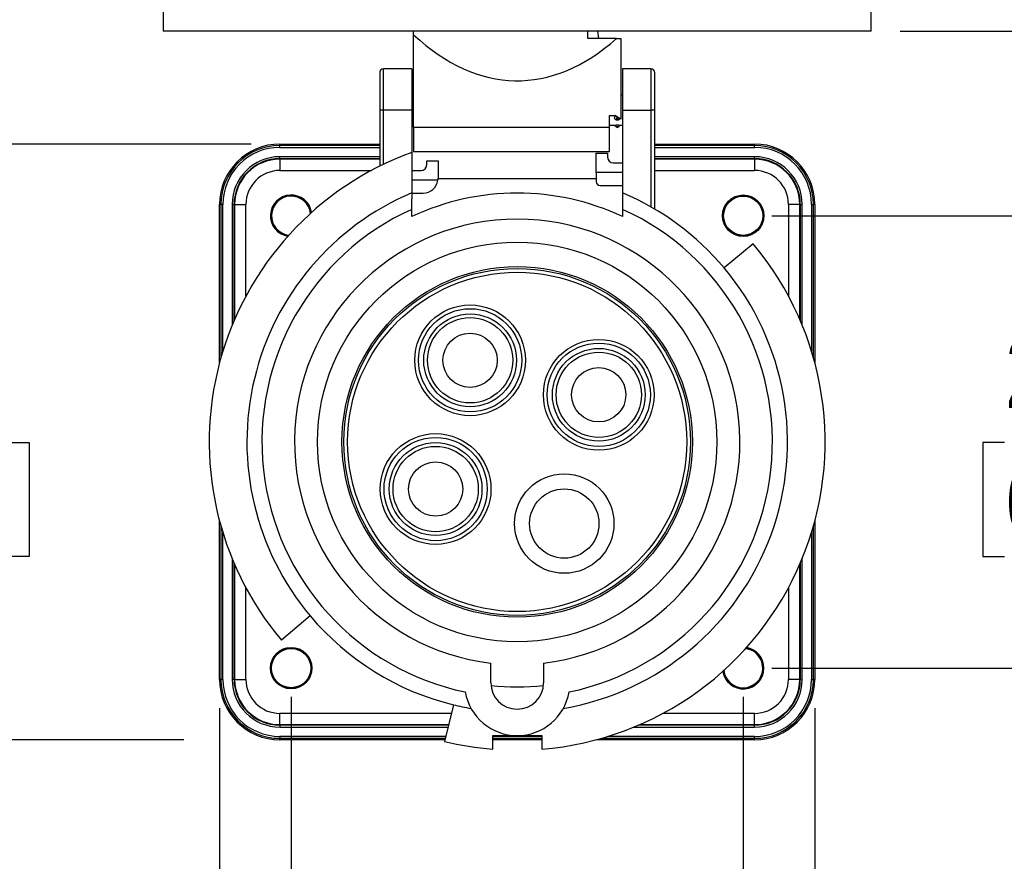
# Model space of a CAD drawing. Header units: inches. Extents: x 0 to 33, y 0 to 25.5.
# Tile 4 of 18: x 5.4 to 10.6, y 12.4 to 16.8. Entities that reach past the tile are written whole.
import ezdxf

# ---------------------------------------------------------------- set-up
doc = ezdxf.new("R2010")
doc.units = ezdxf.units.IN
doc.header["$LTSCALE"] = 3
doc.header["$MEASUREMENT"] = 0
doc.linetypes.add('SLD-Solid', pattern=[0])
doc.layers.add('DIMENSIONS', color=140, linetype='SLD-Solid', lineweight=25)
doc.styles.add('SLDTEXTSTYLE0', font='GOTHIC.TTF', dxfattribs={"width": 0.913})
doc.dimstyles.new('SLDDIMSTYLE1', dxfattribs={"dimtxt": 0.375, "dimasz": 0.45, "dimexe": 0, "dimexo": 0.0625, "dimgap": 0.09375, "dimtad": 0, "dimtih": 1, "dimtoh": 1, "dimrnd": 1e-09, "dimzin": 12, "dimdsep": 46, "dimtxsty": 'SLDTEXTSTYLE0', "dimsah": 1, "dimcen": 0.09, "dimadec": 0, "dimazin": 3, "dimtfac": 1, "dimtmove": 0, "dimatfit": 0, "dimfxl": 0, "dimfrac": 2, "dimtolj": 1, "dimtzin": 12, "dimarcsym": 0})

# ---------------------------------------------------------------- blocks, each defined once
blk = doc.blocks.new('_D_1')
at = {"layer": 'DIMENSIONS'}
for p, q in [((12.7715, 18.7512), (12.0215, 18.7512)), ((12.0215, 18.7512), (12.0215, 17.7361)), ((13.3669, 18.7484), (13.2526, 18.7484)), ((13.2526, 18.7484), (13.2526, 18.1531)), ((14.3367, 18.7484), (14.4509, 18.7484)), ((14.4509, 18.7484), (14.4509, 18.1531)), ((13.2526, 18.1531), (13.3669, 18.1531)), ((14.4509, 18.1531), (14.3367, 18.1531)), ((9.3453, 17.7361), (9.6869, 17.7361)), ((10.0619, 17.7361), (12.3965, 17.7361)), ((10.0244, 16.6928), (12.3965, 16.6928)), ((12.0215, 16.6928), (12.0215, 15.7928))]:
    blk.add_line(p, q, dxfattribs=at)
for points in [[(12.0215, 17.7361), (12.1115, 18.1861), (11.9315, 18.1861)], [(12.0215, 16.6928), (11.9315, 16.2428), (12.1115, 16.2428)]]:
    blk.add_solid(points, dxfattribs=at)
at = {"layer": 'DIMENSIONS', "char_height": 0.375, "attachment_point": 1, "style": 'SLDTEXTSTYLE0'}
for s, insert in [('1.04', (13.3669, 19.3035)), ('26.5', (13.3669, 18.6321))]:
    blk.add_mtext(s, dxfattribs=dict(at, insert=insert))
blk = doc.blocks.new('_D_2')
at = {"layer": 'DIMENSIONS'}
for p, q in [((11.0555, 15.7282), (11.0555, 16.6282)), ((9.3551, 15.7282), (11.4305, 15.7282)), ((10.5706, 14.5442), (10.4564, 14.5442)), ((10.4564, 14.5442), (10.4564, 13.9489)), ((11.5404, 14.5442), (11.6547, 14.5442)), ((11.6547, 14.5442), (11.6547, 13.9489)), ((10.4564, 13.9489), (10.5706, 13.9489)), ((11.6547, 13.9489), (11.5404, 13.9489)), ((9.3551, 13.366), (11.4305, 13.366)), ((11.0555, 13.366), (11.0555, 12.466))]:
    blk.add_line(p, q, dxfattribs=at)
for points in [[(11.0555, 15.7282), (11.1455, 16.1782), (10.9655, 16.1782)], [(11.0555, 13.366), (10.9655, 12.916), (11.1455, 12.916)]]:
    blk.add_solid(points, dxfattribs=at)
at = {"layer": 'DIMENSIONS', "char_height": 0.375, "attachment_point": 1, "style": 'SLDTEXTSTYLE0'}
for s, insert in [('2.36', (10.5706, 15.0994)), ('60.0', (10.5706, 14.4279))]:
    blk.add_mtext(s, dxfattribs=dict(at, insert=insert))
blk = doc.blocks.new('_D_3')
at = {"layer": 'DIMENSIONS'}
for p, q in [((6.8429, 13.216), (6.8429, 10.8962)), ((9.2051, 13.216), (9.2051, 10.8962)), ((6.8429, 11.2712), (5.9429, 11.2712)), ((7.5391, 11.2684), (7.4249, 11.2684)), ((7.4249, 11.2684), (7.4249, 10.6731)), ((8.5089, 11.2684), (8.6232, 11.2684)), ((8.6232, 11.2684), (8.6232, 10.6731)), ((9.2051, 11.2712), (10.1051, 11.2712)), ((7.4249, 10.6731), (7.5391, 10.6731)), ((8.6232, 10.6731), (8.5089, 10.6731))]:
    blk.add_line(p, q, dxfattribs=at)
for points in [[(6.8429, 11.2712), (6.3929, 11.3612), (6.3929, 11.1812)], [(9.2051, 11.2712), (9.6551, 11.1812), (9.6551, 11.3612)]]:
    blk.add_solid(points, dxfattribs=at)
at = {"layer": 'DIMENSIONS', "char_height": 0.375, "attachment_point": 1, "style": 'SLDTEXTSTYLE0'}
for s, insert in [('2.36', (7.5391, 11.8235)), ('60.0', (7.5391, 11.1521))]:
    blk.add_mtext(s, dxfattribs=dict(at, insert=insert))
blk = doc.blocks.new('_D_4')
at = {"layer": 'DIMENSIONS'}
for p, q in [((6.4689, 13.1569), (6.4689, 11.4587)), ((9.5792, 13.1569), (9.5792, 11.4587)), ((6.4689, 11.0837), (6.4689, 8.8357)), ((9.5792, 11.0837), (9.5792, 8.8357)), ((6.4689, 9.2107), (5.5689, 9.2107)), ((9.5792, 9.2107), (10.4792, 9.2107)), ((7.5391, 9.2079), (7.4249, 9.2079)), ((7.4249, 9.2079), (7.4249, 8.6126)), ((8.5089, 9.2079), (8.6232, 9.2079)), ((8.6232, 9.2079), (8.6232, 8.6126)), ((7.4249, 8.6126), (7.5391, 8.6126)), ((8.6232, 8.6126), (8.5089, 8.6126))]:
    blk.add_line(p, q, dxfattribs=at)
for points in [[(6.4689, 9.2107), (6.0189, 9.3007), (6.0189, 9.1207)], [(9.5792, 9.2107), (10.0292, 9.1207), (10.0292, 9.3007)]]:
    blk.add_solid(points, dxfattribs=at)
at = {"layer": 'DIMENSIONS', "char_height": 0.375, "attachment_point": 1, "style": 'SLDTEXTSTYLE0'}
for s, insert in [('3.11', (7.5391, 9.7631)), ('79.0', (7.5391, 9.0916))]:
    blk.add_mtext(s, dxfattribs=dict(at, insert=insert))
blk = doc.blocks.new('_D_5')
at = {"layer": 'DIMENSIONS'}
for p, q in [((4.8747, 16.1022), (4.8747, 17.0022)), ((6.6339, 16.1022), (4.4997, 16.1022)), ((4.3898, 14.5442), (4.2756, 14.5442)), ((4.2756, 14.5442), (4.2756, 13.9489)), ((5.3596, 14.5442), (5.4739, 14.5442)), ((5.4739, 14.5442), (5.4739, 13.9489)), ((4.2756, 13.9489), (4.3898, 13.9489)), ((5.4739, 13.9489), (5.3596, 13.9489)), ((6.2814, 12.992), (4.4997, 12.992)), ((4.8747, 12.992), (4.8747, 12.092))]:
    blk.add_line(p, q, dxfattribs=at)
for points in [[(4.8747, 16.1022), (4.9647, 16.5522), (4.7847, 16.5522)], [(4.8747, 12.992), (4.7847, 12.542), (4.9647, 12.542)]]:
    blk.add_solid(points, dxfattribs=at)
at = {"layer": 'DIMENSIONS', "char_height": 0.375, "attachment_point": 1, "style": 'SLDTEXTSTYLE0'}
for s, insert in [('3.11', (4.3898, 15.0994)), ('79.0', (4.3898, 14.4279))]:
    blk.add_mtext(s, dxfattribs=dict(at, insert=insert))

msp = doc.modelspace()

# ---------------------------------------------------------------- linework, layer by layer
for p, q in [((6.1737, 16.8109), (6.1737, 16.6928)), ((9.8744, 16.6928), (9.8744, 16.8109)), ((9.8744, 16.6928), (6.1737, 16.6928)), ((7.4827, 16.6731), (7.4827, 16.6928)), ((7.4827, 16.1915), (7.4827, 16.6731)), ((8.3934, 16.6534), (8.3934, 16.6928)), ((8.4444, 16.6928), (8.4496, 16.6534)), ((8.5435, 16.6534), (8.3934, 16.6534)), ((8.5435, 16.6534), (8.5654, 16.6534)), ((8.5654, 16.6534), (8.5654, 16.2319)), ((7.3055, 16.4762), (7.3055, 16.2794)), ((7.4729, 16.4959), (7.3252, 16.4959)), ((7.3252, 16.2794), (7.3252, 16.4959)), ((7.4729, 16.4959), (7.4729, 16.2794)), ((8.7229, 16.4959), (8.5752, 16.4959)), ((8.5752, 16.4959), (8.5752, 16.2794)), ((8.7229, 16.4959), (8.7229, 16.2794)), ((8.7425, 16.2794), (8.7425, 16.4762)), ((7.4827, 16.3581), (7.4729, 16.3581)), ((8.5752, 16.3581), (8.5654, 16.3581)), ((7.3055, 16.2794), (7.3055, 15.987)), ((7.3252, 16.2794), (7.3055, 16.2794)), ((7.4729, 16.2794), (7.3252, 16.2794)), ((7.3252, 15.9967), (7.3252, 16.2794)), ((7.4729, 16.2794), (7.4729, 16.059)), ((8.5752, 16.2794), (8.5752, 15.8477)), ((8.5752, 16.2794), (8.7229, 16.2794)), ((8.7425, 16.2794), (8.7229, 16.2794)), ((8.7229, 16.2794), (8.7229, 15.7745)), ((8.7425, 15.7631), (8.7425, 16.2794)), ((8.5063, 16.2513), (8.5339, 16.2513)), ((8.5063, 16.1915), (8.5063, 16.2513)), ((8.5654, 16.2319), (8.5339, 16.2513)), ((7.4729, 16.2006), (7.4827, 16.2006)), ((7.4827, 16.1915), (8.5063, 16.1915)), ((7.4827, 16.1915), (7.4827, 16.0628)), ((8.5063, 16.2006), (8.5333, 16.2006)), ((8.5063, 16.0628), (8.5063, 16.1915)), ((8.5331, 16.2008), (8.5422, 16.1917)), ((8.5474, 16.1917), (8.5422, 16.1917)), ((8.5527, 16.1917), (8.5474, 16.1917)), ((8.5527, 16.1917), (8.5617, 16.2007)), ((8.5616, 16.2006), (8.5752, 16.2006)), ((6.7839, 16.1022), (6.7839, 16.0949)), ((6.7839, 16.1022), (7.3055, 16.1022)), ((6.7839, 16.0851), (6.7839, 16.0949)), ((7.3055, 16.0949), (6.7839, 16.0949)), ((6.7839, 16.0851), (7.3055, 16.0851)), ((7.4729, 16.059), (7.4729, 15.8475)), ((7.4827, 16.0628), (8.5063, 16.0628)), ((8.4374, 16.055), (8.4965, 16.055)), ((8.4374, 15.9536), (8.4374, 16.055)), ((8.4965, 16.055), (8.4965, 16.0333)), ((8.7425, 16.1022), (9.2642, 16.1022)), ((9.2642, 16.0949), (8.7425, 16.0949)), ((8.7425, 16.0851), (9.2642, 16.0851)), ((9.2642, 16.1022), (9.2642, 16.0949)), ((9.2642, 16.0851), (9.2642, 16.0949)), ((6.7839, 16.0265), (6.7839, 16.0363)), ((7.3055, 16.0363), (6.7839, 16.0363)), ((6.7839, 16.0265), (6.7839, 16.0235)), ((6.7839, 16.0265), (7.3055, 16.0265)), ((6.7839, 16.0235), (6.7839, 15.9644)), ((7.3055, 16.0235), (6.7839, 16.0235)), ((7.5516, 15.9939), (7.5516, 16.0156)), ((7.5516, 16.0156), (7.6107, 16.0156)), ((7.6107, 16.0156), (7.6107, 15.925)), ((8.526, 16.0038), (8.5752, 16.0038)), ((9.2642, 16.0363), (8.7425, 16.0363)), ((8.7425, 16.0265), (9.2642, 16.0265)), ((9.2642, 16.0235), (8.7425, 16.0235)), ((9.2642, 16.0265), (9.2642, 16.0363)), ((9.2642, 16.0265), (9.2642, 16.0235)), ((9.2642, 16.0235), (9.2642, 15.9644)), ((6.7839, 15.9644), (7.2619, 15.9644)), ((7.4729, 15.9644), (7.5221, 15.9644)), ((8.5752, 15.9536), (8.4374, 15.9536)), ((8.4374, 15.9536), (8.4374, 15.9054)), ((8.7425, 15.9644), (9.2642, 15.9644)), ((7.6099, 15.9143), (7.4729, 15.9143)), ((8.4374, 15.9216), (7.6106, 15.9216)), ((8.4571, 15.8857), (8.5752, 15.8857)), ((7.4729, 15.8463), (7.5319, 15.8463)), ((6.4689, 15.7873), (6.4763, 15.7873)), ((6.4689, 14.961), (6.4689, 15.7873)), ((6.4861, 15.7873), (6.4763, 15.7873)), ((6.4763, 15.7873), (6.4763, 14.9876)), ((6.4861, 15.0208), (6.4861, 15.7873)), ((6.5446, 15.7873), (6.5348, 15.7873)), ((6.5348, 15.7873), (6.5348, 15.1569)), ((6.5446, 15.7873), (6.5477, 15.7873)), ((6.5446, 15.1804), (6.5446, 15.7873)), ((6.5477, 15.7873), (6.5477, 15.1874)), ((6.5477, 15.7873), (6.6067, 15.7873)), ((6.6067, 15.3093), (6.6067, 15.7873)), ((7.4729, 15.7236), (7.4729, 15.7615)), ((8.5752, 15.7615), (8.5752, 15.7236)), ((9.5004, 15.7873), (9.4414, 15.7873)), ((9.4414, 15.7873), (9.4414, 15.3093)), ((9.5004, 15.1874), (9.5004, 15.7873)), ((9.5035, 15.7873), (9.5004, 15.7873)), ((9.5035, 15.7873), (9.5133, 15.7873)), ((9.5035, 15.7873), (9.5035, 15.1804)), ((9.5133, 15.1569), (9.5133, 15.7873)), ((9.562, 15.7873), (9.5718, 15.7873)), ((9.562, 15.7873), (9.562, 15.0208)), ((9.5792, 15.7873), (9.5718, 15.7873)), ((9.5718, 14.9876), (9.5718, 15.7873)), ((9.5792, 15.7873), (9.5792, 14.961)), ((9.2563, 15.5821), (9.1055, 15.4556)), ((6.4689, 13.3069), (6.4689, 14.1332)), ((6.4763, 14.1066), (6.4763, 13.3069)), ((9.5718, 13.3069), (9.5718, 14.1066)), ((9.5792, 14.1332), (9.5792, 13.3069)), ((6.4861, 13.3069), (6.4861, 14.0734)), ((9.562, 14.0734), (9.562, 13.3069)), ((6.5348, 13.9373), (6.5348, 13.3069)), ((6.5446, 13.3069), (6.5446, 13.9138)), ((6.5477, 13.9068), (6.5477, 13.3069)), ((9.5004, 13.3069), (9.5004, 13.9068)), ((9.5035, 13.9138), (9.5035, 13.3069)), ((9.5133, 13.3069), (9.5133, 13.9373)), ((6.6067, 13.3069), (6.6067, 13.7849)), ((9.4414, 13.7849), (9.4414, 13.3069)), ((6.9426, 13.6386), (6.7918, 13.512)), ((7.8863, 13.2892), (7.8863, 13.3919)), ((8.1618, 13.3919), (8.1618, 13.2892)), ((6.4763, 13.3069), (6.4689, 13.3069)), ((6.4861, 13.3069), (6.4763, 13.3069)), ((6.5446, 13.3069), (6.5348, 13.3069)), ((6.5477, 13.3069), (6.5446, 13.3069)), ((6.5477, 13.3069), (6.6067, 13.3069)), ((9.5004, 13.3069), (9.4414, 13.3069)), ((9.5035, 13.3069), (9.5004, 13.3069)), ((9.5035, 13.3069), (9.5133, 13.3069)), ((9.562, 13.3069), (9.5718, 13.3069)), ((9.5792, 13.3069), (9.5718, 13.3069)), ((7.6906, 13.1746), (7.6441, 12.9833)), ((6.7839, 13.0707), (6.7839, 13.1298)), ((7.6797, 13.1298), (6.7839, 13.1298)), ((9.2642, 13.1298), (8.7862, 13.1298)), ((9.2642, 13.0707), (9.2642, 13.1298)), ((6.7839, 13.0707), (7.6654, 13.0707)), ((6.7839, 13.0677), (6.7839, 13.0707)), ((8.6644, 13.0707), (9.2642, 13.0707)), ((9.2642, 13.0677), (9.2642, 13.0707)), ((6.7839, 13.0677), (6.7839, 13.0579)), ((7.6646, 13.0677), (6.7839, 13.0677)), ((6.7839, 13.0579), (7.6622, 13.0579)), ((8.6339, 13.0579), (9.2642, 13.0579)), ((9.2642, 13.0677), (8.6573, 13.0677)), ((9.2642, 13.0579), (9.2642, 13.0677)), ((6.7839, 13.0091), (6.7839, 12.9993)), ((7.6504, 13.0091), (6.7839, 13.0091)), ((6.7839, 12.992), (6.7839, 12.9993)), ((6.7839, 12.9993), (7.648, 12.9993)), ((7.6462, 12.992), (6.7839, 12.992)), ((7.8961, 12.9429), (7.8961, 13.0136)), ((7.8961, 13.0136), (8.024, 13.0136)), ((8.152, 13.0091), (7.8961, 13.0091)), ((7.8961, 12.9993), (8.152, 12.9993)), ((8.152, 12.992), (7.8961, 12.992)), ((8.024, 13.0136), (8.152, 13.0136)), ((8.152, 13.0136), (8.152, 12.9429)), ((9.2642, 12.992), (8.4379, 12.992)), ((8.4645, 12.9993), (9.2642, 12.9993)), ((9.2642, 13.0091), (8.4977, 13.0091)), ((9.2642, 12.9993), (9.2642, 13.0091)), ((9.2642, 12.992), (9.2642, 12.9993))]:
    msp.add_line(p, q)
at = {"flags": 128}
msp.add_lwpolyline([(8.5474, 16.2401), (8.5454, 16.2397), (8.5437, 16.2387), (8.5426, 16.2373), (8.5422, 16.2355), (8.5426, 16.2338), (8.5437, 16.2323), (8.5454, 16.2314), (8.5474, 16.231), (8.5494, 16.2314), (8.5511, 16.2323), (8.5523, 16.2338), (8.5527, 16.2355), (8.5523, 16.2373), (8.5511, 16.2387), (8.5494, 16.2397), (8.5474, 16.2401)], dxfattribs=at)
for centre, radius in [((9.2051, 15.7282), 0.1083), ((9.2051, 15.7282), 0.1067), ((9.2051, 15.7282), 0.1024), ((8.024, 14.5471), 1.0433), ((8.024, 14.5471), 0.9154), ((8.024, 14.5471), 0.9056), ((8.024, 14.5471), 0.8859), ((7.778, 14.9733), 0.2892), ((7.778, 14.9733), 0.2696), ((7.778, 14.9733), 0.2422), ((7.778, 14.9733), 0.2227), ((7.778, 14.9733), 0.1417), ((8.4502, 14.7932), 0.2892), ((8.4502, 14.7932), 0.2696), ((8.4502, 14.7932), 0.2422), ((8.4502, 14.7932), 0.2227), ((8.4502, 14.7932), 0.1417), ((7.5979, 14.301), 0.2892), ((7.5979, 14.301), 0.2696), ((7.5979, 14.301), 0.2422), ((7.5979, 14.301), 0.2227), ((7.5979, 14.301), 0.1417), ((8.2701, 14.1209), 0.2598), ((8.2701, 14.1209), 0.1811), ((6.8429, 13.366), 0.1083), ((6.8429, 13.366), 0.1067), ((6.8429, 13.366), 0.1024)]:
    msp.add_circle(centre, radius)
for centre, radius, start, end in [((7.3252, 16.4762), 0.0197, 90, 180), ((8.7229, 16.4762), 0.0197, 0, 90), ((8.5492, 16.1987), 0.00984, 225, 259.8721), ((8.5457, 16.1987), 0.00984, 280.1279, 315), ((8.024, 14.5471), 1.6093, 110.0297, 220.0298), ((6.7839, 15.7873), 0.315, 90, 180), ((6.7839, 15.7873), 0.3076, 90, 180), ((6.7839, 15.7873), 0.2978, 90, 180), ((9.2642, 15.7873), 0.315, 0, 90), ((9.2642, 15.7873), 0.3076, 0, 90), ((9.2642, 15.7873), 0.2978, 0, 90), ((6.7839, 15.7873), 0.2491, 90, 180), ((6.7839, 15.7873), 0.2392, 90, 180), ((6.7839, 15.7873), 0.2362, 90, 180), ((8.526, 16.0333), 0.0295, 180, 270), ((9.2642, 15.7873), 0.2491, 0, 90), ((9.2642, 15.7873), 0.2392, 0, 90), ((9.2642, 15.7873), 0.2362, 0, 90), ((6.7839, 15.7873), 0.1772, 90, 180), ((7.5221, 15.9939), 0.0295, 270, 0), ((9.2642, 15.7873), 0.1772, 0, 90), ((7.5319, 15.925), 0.0787, 270, 352.1311), ((7.5319, 15.925), 0.0787, 352.1311, 0), ((8.4571, 15.9054), 0.0197, 180, 270), ((8.024, 14.5471), 1.4124, 112.9697, 220.0339), ((8.024, 14.5471), 1.4124, 40.0339, 67.0303), ((6.8429, 15.7282), 0.1083, 9.1092, 260.8908), ((6.8429, 15.7282), 0.1067, 8.5507, 261.4493), ((6.8429, 15.7282), 0.1024, 6.9443, 263.0557), ((8.024, 14.5471), 1.2992, 64.8973, 115.1027), ((8.024, 14.5471), 1.3337, 114.4113, 258.2583), ((8.024, 14.5471), 1.3337, 281.7417, 65.5887), ((8.024, 14.5471), 1.1634, 276.8023, 263.1977), ((8.024, 14.5471), 1.6093, 274.5609, 40.0298), ((8.024, 14.5471), 1.4124, 279.821, 40.0339), ((8.024, 14.5471), 1.4124, 220.0339, 256.3448), ((9.2051, 13.366), 0.1067, 270, 81.4493), ((9.2051, 13.366), 0.1024, 270, 83.0557), ((9.2051, 13.366), 0.1083, 0, 80.8908), ((9.2051, 13.366), 0.1083, 189.1092, 0), ((9.2051, 13.366), 0.1067, 188.5507, 270), ((9.2051, 13.366), 0.1024, 186.9443, 270), ((6.7839, 13.3069), 0.315, 180, 270), ((6.7839, 13.3069), 0.3076, 180, 270), ((6.7839, 13.3069), 0.2978, 180, 270), ((6.7839, 13.3069), 0.2491, 180, 270), ((6.7839, 13.3069), 0.2392, 180, 270), ((6.7839, 13.3069), 0.2362, 180, 270), ((6.7839, 13.3069), 0.1772, 180, 270), ((8.024, 13.2892), 0.1378, 180, 0), ((8.024, 14.5471), 1.2795, 263.8512, 276.1488), ((9.2642, 13.3069), 0.1772, 270, 0), ((9.2642, 13.3069), 0.2362, 270, 0), ((9.2642, 13.3069), 0.2491, 270, 0), ((9.2642, 13.3069), 0.2978, 270, 0), ((9.2642, 13.3069), 0.3076, 270, 0), ((9.2642, 13.3069), 0.2392, 270, 0), ((9.2642, 13.3069), 0.315, 270, 0), ((8.024, 13.2892), 0.2756, 190.0052, 349.9948), ((8.024, 14.5471), 1.4124, 256.3448, 260.179), ((8.024, 14.5471), 1.6093, 256.3448, 265.44)]:
    msp.add_arc(centre, radius, start, end)
msp.add_ellipse((8.024, 19.6465), major_axis=(0, 3.2136), ratio=0.4441, start_param=2.752542, end_param=3.514162)
for points, knots in [([(8.5474, 16.2272), (8.5465, 16.2272), (8.5446, 16.2273), (8.5419, 16.2281), (8.5394, 16.2292), (8.5366, 16.2313), (8.534, 16.2348), (8.5329, 16.2398), (8.5338, 16.245), (8.5359, 16.248), (8.537, 16.2494)], [0, 0, 0, 0, 0.081582, 0.164253, 0.246477, 0.33159, 0.49958, 0.670438, 0.84281, 1, 1, 1, 1]), ([(8.5605, 16.2349), (8.5596, 16.2335), (8.5584, 16.2314), (8.5556, 16.2293), (8.5531, 16.2281), (8.5504, 16.2273), (8.5484, 16.2272), (8.5474, 16.2272)], [0, 0, 0, 0, 0.324044, 0.495423, 0.662531, 0.832332, 1, 1, 1, 1]), ([(8.5333, 16.2006), (8.5333, 16.2006), (8.5333, 16.2007), (8.5337, 16.2007), (8.5344, 16.2009), (8.5355, 16.2011), (8.5372, 16.2014), (8.5393, 16.2017), (8.5418, 16.202), (8.5446, 16.2022), (8.5465, 16.2022), (8.5474, 16.2022)], [0, 0, 0, 0, 0.0855226, 0.1701173, 0.2549859, 0.3830632, 0.5064043, 0.6330379, 0.7554752, 0.8785307, 1, 1, 1, 1]), ([(8.5474, 16.2022), (8.5484, 16.2022), (8.5504, 16.2022), (8.5531, 16.202), (8.5556, 16.2017), (8.5584, 16.2013), (8.561, 16.2008), (8.5614, 16.2007), (8.5616, 16.2006)], [0, 0, 0, 0, 0.124332, 0.250345, 0.373954, 0.500912, 0.750621, 1, 1, 1, 1])]:
    msp.add_open_spline(points, degree=3, knots=knots)
for points in [[(7.4729, 15.8475), (7.4729, 15.8372), (7.4729, 15.8271), (7.4729, 15.8172)], [(8.5752, 15.8475), (8.5752, 15.818), (8.5752, 15.7894), (8.5752, 15.7615)], [(7.4729, 15.7615), (7.4729, 15.7797), (7.4729, 15.7983), (7.4729, 15.8172)]]:
    msp.add_open_spline(points, degree=3)

# ---------------------------------------------------------------- dimensions: what is measured, and where the dimension line sits
at = {"layer": 'DIMENSIONS'}
for base, p1, p2, picture, middle in [((12.0215, 17.7361), (9.8744, 16.6928), (9.1953, 17.7361), '_D_1', (12.0215, 18.7512)), ((4.8747, 12.992), (6.7839, 16.1022), (6.7839, 12.992), '_D_5', (4.8747, 14.5471)), ((11.0555, 13.366), (9.2051, 15.7282), (9.2051, 13.366), '_D_2', (11.0555, 14.5471))]:
    dim = msp.add_linear_dim(base=base, p1=p1, p2=p2, angle=90, dimstyle='SLDDIMSTYLE1', dxfattribs=at)
    dim.commit()
    dim.dimension.update_dxf_attribs({"geometry": picture, "text_midpoint": middle, "dimtype": 160})
for base, p1, p2, picture, middle in [((9.2051, 11.2712), (6.8429, 13.366), (9.2051, 13.366), '_D_3', (8.024, 11.2712)), ((9.5792, 9.2107), (6.4689, 13.3069), (9.5792, 13.3069), '_D_4', (8.024, 9.2107))]:
    dim = msp.add_linear_dim(base=base, p1=p1, p2=p2, dimstyle='SLDDIMSTYLE1', dxfattribs=at)
    dim.commit()
    dim.dimension.update_dxf_attribs({"geometry": picture, "text_midpoint": middle, "dimtype": 160})

doc.saveas('drawing.dxf')
